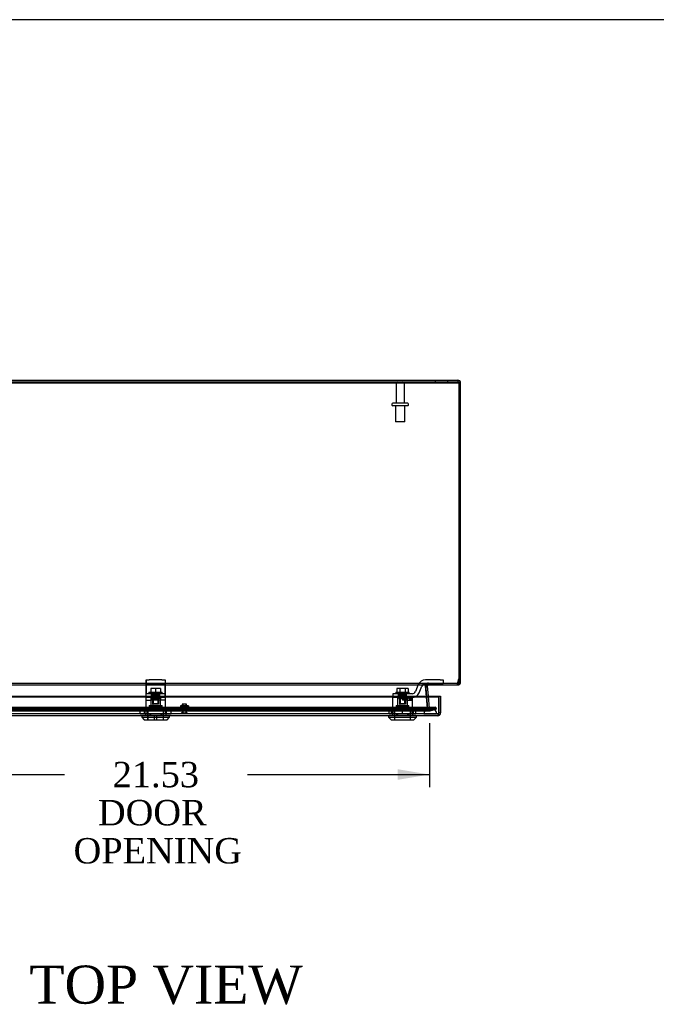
# Model space of a CAD drawing. Header units: inches. Extents: x 1 to 240, y -1 to 159.
# Tile 10 of 16: x 65 to 90, y 120 to 159. Entities that reach past the tile are written whole.
import ezdxf
from ezdxf.enums import TextEntityAlignment as Align
from ezdxf.lldxf.tags import DXFTag

# ---------------------------------------------------------------- set-up
doc = ezdxf.new("R2010")
doc.units = ezdxf.units.IN
doc.header["$MEASUREMENT"] = 0
for name, color, linetype in [('COM70220', 7, 'Continuous'), ('COM70707-4', 7, 'Continuous'), ('COM70709-8', 7, 'Continuous'), ('COM70710-3', 7, 'Continuous'), ('COM70712-7', 7, 'Continuous'), ('Default', 7, 'Continuous'), ('LOK10031', 7, 'Continuous'), ('LOK10031_CAM', 7, 'Continuous'), ('LOK10031_INSERT', 7, 'Continuous'), ('LOK10031_NUT', 7, 'Continuous'), ('LOK10031_SC', 7, 'Continuous'), ('NTS18118', 7, 'Continuous'), ('STD26063', 7, 'Continuous'), ('STD26089', 7, 'Continuous')]:
    doc.layers.add(name, color=color, linetype=linetype)
doc.styles.add('SEACAD_Times_New_Roman', font='times.ttf')
tags = doc.linetypes.add('HIDDEN2', pattern=[0.1875, 0.125, -0.0625]).pattern_tags.tags
tags[6:7] = [DXFTag(74, 4), DXFTag(75, 0), DXFTag(340, '0'), DXFTag(46, 0.0), DXFTag(50, 0.0), DXFTag(44, 0.0), DXFTag(45, 0.0)]
tags[4:5] = [DXFTag(74, 4), DXFTag(75, 0), DXFTag(340, '0'), DXFTag(46, 0.0), DXFTag(50, 0.0), DXFTag(44, 0.0), DXFTag(45, 0.0)]
doc.dimstyles.new('HAMMOND_(STH_-_240x160)', dxfattribs={"dimtxt": 1, "dimasz": 1.25, "dimexe": 0.5, "dimexo": 0.5, "dimgap": 0.25, "dimtad": 0, "dimtih": 1, "dimtoh": 1, "dimzin": 0, "dimdsep": 46, "dimtxsty": 'SEACAD_Times_New_Roman', "dimblk1": '_SE_FILLED', "dimblk2": '_SE_FILLED', "dimsah": 1, "dimcen": 0.5, "dimadec": 0, "dimazin": 0, "dimtfac": 0.8, "dimtofl": 0, "dimtmove": 0, "dimatfit": 3, "dimfxl": 1, "dimtolj": 1, "dimtzin": 0, "dimarcsym": 0})

# ---------------------------------------------------------------- blocks, each defined once
blk = doc.blocks.new('SE3')
at = {"layer": 'COM70220', "color": 7, "linetype": 'HIDDEN2'}
for p, q in [((80.5, 132.122), (59.381, 132.122)), ((80.5, 131.876), (59.381, 131.876)), ((80.5, 131.874), (59.381, 131.874)), ((80.5, 131.873), (59.381, 131.873)), ((80.75, 132.122), (80.5, 132.122)), ((80.75, 131.876), (80.5, 131.876)), ((80.999, 131.874), (80.5, 131.874)), ((80.999, 131.873), (80.5, 131.873)), ((80.501, 131.874), (80.75, 131.876)), ((80.501, 131.873), (80.501, 131.874)), ((80.75, 131.876), (80.999, 131.874)), ((80.999, 131.874), (80.999, 131.873))]:
    blk.add_line(p, q, dxfattribs=at)
blk.add_arc((80.75, 131.872), 0.25, 0, 180, dxfattribs=at)
at = {"layer": 'COM70707-4', "color": 7, "linetype": 'Continuous'}
for p, q in [((58.049, 145.01), (81.833, 145.01)), ((81.833, 145.01), (81.833, 144.938)), ((58.049, 144.938), (81.833, 144.938)), ((81.869, 144.902), (81.941, 144.902)), ((81.941, 133.118), (81.941, 144.902)), ((80.638, 132.977), (80.582, 132.982)), ((80.638, 132.977), (80.638, 132.971)), ((80.652, 133.003), (80.648, 133.009)), ((80.654, 133.004), (80.651, 133.009)), ((80.654, 133.004), (80.652, 133.003)), ((80.674, 133.01), (80.654, 133.004)), ((81.817, 133.01), (81.833, 133.01)), ((81.833, 133.08), (81.833, 133.01)), ((81.867, 133.108), (81.869, 133.118)), ((81.867, 133.108), (81.936, 133.088)), ((81.869, 133.224), (81.869, 133.118)), ((81.941, 133.118), (81.869, 133.118)), ((81.936, 133.088), (81.941, 133.118)), ((80.569, 132.929), (80.571, 132.915)), ((80.574, 132.878), (80.601, 132.573)), ((80.638, 132.971), (80.575, 132.965)), ((80.673, 132.573), (80.638, 132.971))]:
    blk.add_line(p, q, dxfattribs=at)
at = {"layer": 'COM70707-4', "color": 7, "linetype": 'HIDDEN2'}
for p, q in [((80.941, 145.01), (80.941, 144.938)), ((81.441, 144.938), (81.441, 145.01)), ((80.582, 132.982), (80.566, 132.983)), ((80.566, 132.983), (80.566, 132.965)), ((80.615, 133.065), (80.609, 133.061)), ((80.648, 133.009), (80.609, 133.061)), ((80.652, 133.003), (80.609, 133.061)), ((80.651, 133.009), (80.615, 133.065)), ((80.674, 133.01), (80.674, 133.082)), ((80.695, 133.01), (80.695, 133.082)), ((81.833, 133.082), (81.817, 133.082)), ((81.833, 133.082), (81.833, 133.08)), ((81.867, 133.108), (81.936, 133.088)), ((80.575, 132.965), (80.566, 132.965)), ((80.566, 132.965), (80.569, 132.929)), ((80.571, 132.915), (80.574, 132.878)), ((80.601, 132.573), (80.642, 132.096)), ((80.714, 132.102), (80.673, 132.573)), ((80.714, 132.102), (80.642, 132.096)), ((80.642, 132.096), (80.645, 132.079)), ((80.715, 132.096), (80.645, 132.079)), ((80.73, 132.075), (80.689, 132.016)), ((80.714, 132.102), (80.715, 132.096)), ((80.715, 132.096), (80.73, 132.075)), ((80.73, 132.075), (80.75, 132.069)), ((80.75, 132.069), (80.759, 132.07)), ((80.75, 132.069), (80.75, 131.997)), ((80.75, 131.997), (80.778, 132.001)), ((80.964, 132.125), (80.759, 132.07)), ((80.759, 132.07), (80.778, 132.001)), ((80.778, 132.001), (80.982, 132.055)), ((80.964, 132.125), (80.982, 132.055))]:
    blk.add_line(p, q, dxfattribs=at)
at = {"layer": 'COM70707-4', "color": 7, "linetype": 'Continuous'}
for centre, radius, start, end in [((81.833, 144.902), 0.108, 0, 90), ((80.674, 132.974), 0.036, 126.8349, 175.3824), ((81.833, 133.118), 0.036, 270, 343.7612), ((81.833, 133.118), 0.108, 270, 343.7612)]:
    blk.add_arc(centre, radius, start, end, dxfattribs=at)
at = {"layer": 'COM70707-4', "color": 7, "linetype": 'HIDDEN2'}
for centre, radius, start, end in [((81.833, 144.902), 0.036, 0, 90), ((80.674, 132.974), 0.108, 126.8349, 175.3824), ((80.674, 132.974), 0.108, 90, 122.7769), ((80.75, 132.105), 0.108, 193.7843, 235.7899), ((80.75, 132.105), 0.108, 235.7898, 270)]:
    blk.add_arc(centre, radius, start, end, dxfattribs=at)
at = {"layer": 'COM70709-8', "color": 7, "linetype": 'HIDDEN2'}
for p, q in [((58.013, 144.94), (81.869, 144.94)), ((58.064, 133.082), (81.817, 133.082)), ((80.577, 132.974), (80.577, 132.974)), ((80.697, 133.082), (80.697, 133.01)), ((81.807, 133.082), (81.807, 133.01)), ((81.817, 133.082), (81.817, 133.01)), ((81.831, 133.103), (81.869, 133.255)), ((81.831, 133.103), (81.831, 133.072)), ((80.569, 132.933), (80.569, 132.927)), ((80.571, 132.907), (80.571, 132.913)), ((80.637, 132.125), (80.571, 132.907)), ((80.637, 132.131), (80.599, 132.573)), ((58.913, 132.129), (80.969, 132.129)), ((58.913, 132.059), (80.969, 132.059)), ((59.139, 132.073), (80.742, 132.073)), ((59.139, 132.001), (80.742, 132.001)), ((80.637, 132.125), (80.637, 132.131)), ((80.662, 132.105), (80.637, 132.131)), ((80.662, 132.099), (80.637, 132.125)), ((80.662, 132.105), (80.662, 132.099)), ((80.969, 132.129), (80.757, 132.074)), ((80.757, 132.074), (80.757, 132.004)), ((80.969, 132.059), (80.757, 132.004)), ((80.969, 132.059), (80.969, 132.129))]:
    blk.add_line(p, q, dxfattribs=at)
at = {"layer": 'COM70709-8', "color": 7, "linetype": 'Continuous'}
for p, q in [((58.013, 144.909), (81.869, 144.909)), ((81.869, 144.94), (81.869, 144.909)), ((81.869, 144.909), (81.869, 133.224)), ((58.064, 133.01), (81.817, 133.01)), ((81.831, 133.072), (81.869, 133.224)), ((80.599, 132.573), (80.571, 132.913)), ((80.575, 132.971), (80.575, 132.965))]:
    blk.add_line(p, q, dxfattribs=at)
for centre, end_param in [((80.697, 132.933), 3.297963), ((80.697, 132.927), 3.116946)]:
    blk.add_ellipse(centre, major_axis=(0.128, 0), ratio=0.996195, start_param=2.838142, end_param=end_param, dxfattribs=at)
at = {"layer": 'COM70709-8', "color": 7, "linetype": 'HIDDEN2'}
blk.add_ellipse((80.697, 132.927), major_axis=(0.128, 0), ratio=0.996195, start_param=3.116946, end_param=3.297963, dxfattribs=at)
for points, knots in [([(80.575, 132.965), (80.577, 132.977), (80.58, 132.99), (80.586, 133.013), (80.589, 133.024), (80.597, 133.041), (80.6, 133.048), (80.604, 133.054)], [0, 0, 0, 0, 0.125, 0.125, 0.25, 0.25, 0.3581587, 0.3581587, 0.3581587, 0.3581587]), ([(80.62, 133.07), (80.621, 133.07), (80.621, 133.071), (80.627, 133.074), (80.633, 133.077), (80.645, 133.08), (80.651, 133.081), (80.664, 133.082), (80.67, 133.082), (80.684, 133.082), (80.69, 133.082), (80.697, 133.082)], [0.4907011, 0.4907011, 0.4907011, 0.4907011, 0.5, 0.5, 0.625, 0.625, 0.75, 0.75, 0.875, 0.875, 1, 1, 1, 1]), ([(81.817, 133.082), (81.818, 133.082), (81.819, 133.083), (81.821, 133.084), (81.823, 133.086), (81.825, 133.09), (81.826, 133.092), (81.828, 133.097), (81.83, 133.1), (81.831, 133.103)], [0, 0, 0, 0, 0.25, 0.25, 0.5, 0.5, 0.75, 0.75, 1, 1, 1, 1]), ([(80.662, 132.105), (80.67, 132.1), (80.678, 132.095), (80.694, 132.086), (80.702, 132.082), (80.717, 132.076), (80.725, 132.074), (80.741, 132.072), (80.749, 132.072), (80.757, 132.074)], [0, 0, 0, 0, 0.25, 0.25, 0.5, 0.5, 0.75, 0.75, 1, 1, 1, 1]), ([(80.662, 132.099), (80.67, 132.084), (80.678, 132.068), (80.694, 132.041), (80.702, 132.029), (80.717, 132.011), (80.725, 132.005), (80.741, 131.999), (80.749, 132), (80.757, 132.004)], [0, 0, 0, 0, 0.25, 0.25, 0.5, 0.5, 0.75, 0.75, 1, 1, 1, 1])]:
    blk.add_open_spline(points, degree=3, knots=knots, dxfattribs=at)
at = {"layer": 'COM70709-8', "color": 7, "linetype": 'Continuous'}
for points, knots in [([(80.575, 132.971), (80.576, 132.972), (80.577, 132.974), (80.579, 132.978), (80.581, 132.981), (80.583, 132.984), (80.586, 132.987), (80.589, 132.99), (80.592, 132.993), (80.595, 132.995), (80.598, 132.997), (80.602, 132.999), (80.605, 133.001), (80.609, 133.003), (80.613, 133.004), (80.617, 133.005), (80.626, 133.007), (80.639, 133.009), (80.655, 133.01), (80.67, 133.01), (80.684, 133.01), (80.693, 133.01), (80.697, 133.01)], [0, 0, 0, 0, 0.026796, 0.053991, 0.081615, 0.109696, 0.138256, 0.167315, 0.196889, 0.226991, 0.257626, 0.288795, 0.320494, 0.352717, 0.385455, 0.418697, 0.452431, 0.582869, 0.718703, 0.811509, 0.905464, 1, 1, 1, 1]), ([(81.817, 133.01), (81.819, 133.01), (81.821, 133.016), (81.826, 133.038), (81.828, 133.054), (81.831, 133.072)], [0, 0, 0, 0, 0.5, 0.5, 1, 1, 1, 1])]:
    blk.add_open_spline(points, degree=3, knots=knots, dxfattribs=at)
at = {"layer": 'COM70710-3', "color": 7, "linetype": 'HIDDEN2'}
for p, q in [((81.833, 144.938), (81.869, 144.938)), ((80.566, 132.971), (80.568, 132.977)), ((80.567, 132.974), (80.568, 132.983)), ((80.567, 132.974), (80.567, 132.974)), ((80.568, 132.977), (80.568, 132.983)), ((80.609, 133.003), (80.609, 133.061)), ((80.616, 133.004), (80.616, 133.065)), ((81.866, 133.108), (81.866, 133.088)), ((80.642, 132.102), (80.566, 132.971)), ((58.917, 132.125), (80.964, 132.125)), ((58.917, 132.055), (80.964, 132.055)), ((59.131, 131.997), (80.75, 131.997)), ((59.137, 132.069), (80.75, 132.069)), ((80.642, 132.102), (80.642, 132.096)), ((80.646, 132.079), (80.642, 132.096)), ((80.689, 132.075), (80.646, 132.096)), ((80.646, 132.096), (80.646, 132.079)), ((80.696, 132.074), (80.689, 132.075)), ((80.689, 132.075), (80.689, 132.016)), ((80.696, 132.012), (80.689, 132.016)), ((80.75, 132.069), (80.696, 132.074)), ((80.696, 132.074), (80.696, 132.012)), ((80.759, 132.07), (80.759, 132.001)), ((80.964, 132.055), (80.759, 132.001)), ((80.964, 132.125), (80.964, 132.055))]:
    blk.add_line(p, q, dxfattribs=at)
at = {"layer": 'COM70710-3', "color": 7, "linetype": 'Continuous'}
blk.add_line((81.869, 133.118), (81.866, 133.088), dxfattribs=at)
at = {"layer": 'COM70710-3', "color": 7, "linetype": 'HIDDEN2'}
blk.add_arc((80.709, 132.798), 0.228, 116.0219, 128.2776, dxfattribs=at)
blk.add_open_spline([(81.866, 133.088), (81.863, 133.077), (81.86, 133.066), (81.855, 133.047), (81.852, 133.039), (81.847, 133.025), (81.844, 133.019), (81.838, 133.012), (81.835, 133.01), (81.833, 133.01)], degree=3, knots=[0, 0, 0, 0, 0.25, 0.25, 0.5, 0.5, 0.75, 0.75, 1, 1, 1, 1], dxfattribs=at)
at = {"layer": 'COM70712-7', "color": 7, "linetype": 'Continuous'}
for p, q in [((58.797, 132.573), (81.083, 132.573)), ((58.797, 132.542), (81.083, 132.542)), ((81.083, 132.573), (81.083, 131.908)), ((81.083, 132.573), (81.155, 132.573)), ((81.083, 132.573), (81.083, 132.542)), ((81.083, 131.862), (81.083, 132.542)), ((81.155, 132.573), (81.155, 131.908)), ((81.083, 131.806), (81.083, 131.908)), ((81.155, 131.908), (81.083, 131.908)), ((81.083, 131.806), (81.083, 131.906)), ((81.083, 131.862), (81.083, 131.805)), ((81.047, 131.8), (58.833, 131.8)), ((81.083, 131.806), (81.083, 131.806))]:
    blk.add_line(p, q, dxfattribs=at)
at = {"layer": 'COM70712-7', "color": 7, "linetype": 'HIDDEN2'}
for p, q in [((81.047, 131.872), (58.833, 131.872)), ((69.545, 131.872), (69.545, 131.87)), ((69.742, 131.872), (69.742, 131.8)), ((70.139, 131.872), (70.139, 131.8)), ((70.336, 131.872), (70.336, 131.87)), ((79.26, 131.872), (79.26, 131.87)), ((79.457, 131.872), (79.457, 131.8)), ((79.854, 131.872), (79.854, 131.8)), ((80.051, 131.872), (80.051, 131.87)), ((81.047, 131.872), (81.047, 131.8))]:
    blk.add_line(p, q, dxfattribs=at)
blk.add_arc((81.047, 131.908), 0.036, 270, 357.3202, dxfattribs=at)
at = {"layer": 'COM70712-7', "color": 7, "linetype": 'Continuous'}
for radius, start, end in [(0.036, 357.3202, 0), (0.108, 289.4712, 0), (0.108, 270, 289.4491)]:
    blk.add_arc((81.047, 131.908), radius, start, end, dxfattribs=at)
at = {"layer": 'COM70712-7', "color": 7, "linetype": 'HIDDEN2'}
blk.add_ellipse((81.047, 131.908), major_axis=(0.0396, 0), ratio=0.908294, start_param=4.712389, end_param=5.846853, dxfattribs=at)
at = {"layer": 'COM70712-7', "color": 7, "linetype": 'Continuous'}
blk.add_ellipse((81.047, 131.908), major_axis=(0.119, 0), ratio=0.908294, start_param=4.712389, end_param=5.019287, dxfattribs=at)
at = {"layer": 'LOK10031', "color": 7, "linetype": 'HIDDEN2'}
for p, q in [((69.548, 132.51), (69.564, 132.51)), ((69.548, 132.51), (69.548, 131.87)), ((69.548, 132.41), (69.747, 132.41)), ((69.69, 132.2), (70.19, 132.2)), ((69.69, 132.2), (69.69, 132.14)), ((69.747, 132.51), (69.747, 132.2)), ((69.94, 132.41), (69.747, 132.41)), ((69.82, 132.51), (69.94, 132.51)), ((69.94, 132.41), (69.94, 132.51)), ((70.333, 132.41), (69.94, 132.41)), ((70.134, 132.51), (70.134, 132.41)), ((70.134, 132.2), (70.134, 132.41)), ((70.19, 132.14), (70.19, 132.2)), ((70.333, 132.51), (70.314, 132.51)), ((70.333, 132.41), (70.333, 132.51)), ((70.333, 131.87), (70.333, 132.41)), ((79.766, 132.51), (79.263, 132.51)), ((79.263, 132.51), (79.263, 131.87)), ((79.405, 132.2), (79.905, 132.2)), ((79.405, 132.2), (79.405, 132.14)), ((79.462, 132.51), (79.462, 132.2)), ((79.655, 132.51), (79.655, 132.41)), ((79.849, 132.41), (79.655, 132.41)), ((79.849, 132.41), (79.849, 132.51)), ((79.849, 132.41), (80.048, 132.41)), ((79.849, 132.2), (79.849, 132.41)), ((79.905, 132.14), (79.905, 132.2)), ((80.048, 132.51), (80.029, 132.51)), ((80.048, 132.41), (80.048, 132.51)), ((80.048, 131.87), (80.048, 132.41)), ((69.545, 131.87), (69.545, 131.8)), ((69.545, 131.87), (69.709, 131.87)), ((69.625, 132.14), (70.255, 132.14)), ((69.625, 132.14), (69.625, 131.64)), ((69.709, 131.87), (69.709, 131.8)), ((69.709, 131.87), (70.171, 131.87)), ((70.171, 131.87), (70.171, 131.8)), ((70.171, 131.87), (70.336, 131.87)), ((70.255, 131.64), (70.255, 132.14)), ((70.336, 131.87), (70.336, 131.8)), ((79.26, 131.87), (79.26, 131.8)), ((79.26, 131.87), (79.424, 131.87)), ((79.34, 132.14), (79.97, 132.14)), ((79.34, 132.14), (79.34, 131.64)), ((79.424, 131.87), (79.424, 131.8)), ((79.424, 131.87), (79.886, 131.87)), ((79.886, 131.87), (79.886, 131.8)), ((79.886, 131.87), (80.051, 131.87)), ((79.97, 131.64), (79.97, 132.14)), ((80.051, 131.87), (80.051, 131.8))]:
    blk.add_line(p, q, dxfattribs=at)
at = {"layer": 'LOK10031', "color": 7, "linetype": 'Continuous'}
for p, q in [((69.39, 131.8), (69.39, 131.74)), ((69.39, 131.74), (70.49, 131.74)), ((69.39, 131.74), (69.49, 131.64)), ((69.49, 131.64), (70.39, 131.64)), ((70.39, 131.64), (70.49, 131.74)), ((70.49, 131.74), (70.49, 131.8)), ((79.105, 131.8), (79.105, 131.74)), ((79.105, 131.74), (80.205, 131.74)), ((79.105, 131.74), (79.205, 131.64)), ((79.205, 131.64), (80.105, 131.64)), ((80.105, 131.64), (80.205, 131.74)), ((80.205, 131.74), (80.205, 131.8))]:
    blk.add_line(p, q, dxfattribs=at)
at = {"layer": 'LOK10031_CAM', "color": 7, "linetype": 'HIDDEN2'}
for p, q in [((69.564, 133.06), (69.564, 133.21)), ((69.564, 133.21), (69.689, 133.21)), ((69.564, 132.966), (69.564, 133.06)), ((69.689, 133.06), (69.564, 133.06)), ((69.567, 133.21), (69.567, 133.023)), ((69.567, 133.023), (69.567, 132.754)), ((70.189, 133.21), (69.689, 133.21)), ((70.189, 133.06), (69.689, 133.06)), ((70.189, 133.21), (70.314, 133.21)), ((70.314, 133.06), (70.189, 133.06)), ((70.314, 133.21), (70.317, 133.21)), ((70.314, 133.21), (70.314, 133.06)), ((70.314, 133.06), (70.317, 133.06)), ((70.314, 132.966), (70.314, 133.06)), ((70.317, 133.21), (70.317, 133.023)), ((70.317, 133.023), (70.317, 132.754)), ((80.277, 133.023), (80.168, 132.754)), ((81.134, 133.21), (80.555, 133.21)), ((80.555, 133.06), (81.134, 133.06)), ((81.134, 133.21), (81.259, 133.21)), ((81.259, 133.06), (81.134, 133.06)), ((81.259, 133.21), (81.259, 133.06)), ((69.564, 132.698), (69.564, 132.966)), ((69.564, 132.51), (69.564, 132.698)), ((70.314, 132.66), (69.564, 132.66)), ((69.567, 132.754), (69.567, 132.66)), ((69.567, 132.51), (69.567, 132.66)), ((69.781, 132.51), (69.781, 132.66)), ((69.784, 132.625), (69.784, 132.66)), ((70.096, 132.51), (70.096, 132.66)), ((70.099, 132.51), (70.099, 132.66)), ((70.314, 132.698), (70.314, 132.966)), ((70.314, 132.51), (70.314, 132.698)), ((70.317, 132.66), (70.314, 132.66)), ((70.317, 132.754), (70.317, 132.66)), ((70.317, 132.66), (70.317, 132.51)), ((79.654, 132.66), (79.279, 132.66)), ((79.279, 132.66), (79.279, 132.51)), ((79.496, 132.51), (79.496, 132.66)), ((80.029, 132.66), (79.654, 132.66)), ((79.811, 132.51), (79.811, 132.66)), ((80.307, 132.698), (80.416, 132.966)), ((69.82, 132.51), (69.564, 132.51)), ((69.829, 132.48), (69.829, 132.51)), ((69.832, 132.48), (69.832, 132.51)), ((70.019, 132.45), (69.859, 132.45)), ((70.314, 132.51), (69.94, 132.51)), ((70.022, 132.45), (70.019, 132.45)), ((70.049, 132.48), (70.049, 132.51)), ((70.052, 132.48), (70.052, 132.51)), ((79.766, 132.51), (80.029, 132.51)), ((79.901, 132.48), (79.901, 132.51)), ((79.991, 132.45), (79.931, 132.45)), ((80.021, 132.48), (80.021, 132.51))]:
    blk.add_line(p, q, dxfattribs=at)
for centre, radius, start, end in [((80.555, 132.91), 0.3, 90, 157.9806), ((80.555, 132.91), 0.15, 90, 157.9806), ((80.029, 132.81), 0.15, 270, 337.9806), ((80.029, 132.81), 0.3, 270, 337.9806), ((69.859, 132.48), 0.03, 180, 270), ((69.862, 132.48), 0.03, 180, 270), ((70.019, 132.48), 0.03, 270, 0), ((70.022, 132.48), 0.03, 270, 0), ((79.931, 132.48), 0.03, 180, 270), ((79.991, 132.48), 0.03, 270, 0)]:
    blk.add_arc(centre, radius, start, end, dxfattribs=at)
at = {"layer": 'LOK10031_INSERT', "color": 7, "linetype": 'HIDDEN2'}
for p, q in [((69.826, 132.625), (69.784, 132.625)), ((69.784, 132.475), (69.784, 132.625)), ((69.822, 132.625), (69.822, 132.25)), ((69.826, 132.625), (69.826, 132.475)), ((69.826, 132.625), (70.055, 132.625)), ((69.842, 132.625), (69.842, 132.25)), ((70.039, 132.25), (70.039, 132.625)), ((70.096, 132.625), (70.055, 132.625)), ((70.055, 132.475), (70.055, 132.625)), ((70.058, 132.625), (70.058, 132.25)), ((79.541, 132.625), (79.499, 132.625)), ((79.499, 132.475), (79.499, 132.625)), ((79.537, 132.625), (79.537, 132.25)), ((79.541, 132.625), (79.541, 132.475)), ((79.541, 132.625), (79.77, 132.625)), ((79.557, 132.625), (79.557, 132.25)), ((79.754, 132.25), (79.754, 132.625)), ((79.811, 132.625), (79.77, 132.625)), ((79.77, 132.475), (79.77, 132.625)), ((79.773, 132.625), (79.773, 132.25)), ((69.747, 132.475), (69.784, 132.475)), ((69.747, 132.475), (69.747, 132.185)), ((69.822, 132.25), (69.842, 132.25)), ((69.826, 132.475), (70.055, 132.475)), ((70.039, 132.25), (69.842, 132.25)), ((70.058, 132.25), (70.039, 132.25)), ((70.096, 132.51), (70.096, 132.475)), ((70.134, 132.475), (70.096, 132.475)), ((70.134, 132.185), (70.134, 132.475)), ((79.462, 132.475), (79.499, 132.475)), ((79.462, 132.475), (79.462, 132.185)), ((79.537, 132.25), (79.557, 132.25)), ((79.541, 132.475), (79.77, 132.475)), ((79.754, 132.25), (79.557, 132.25)), ((79.773, 132.25), (79.754, 132.25)), ((79.811, 132.51), (79.811, 132.475)), ((79.811, 132.475), (79.849, 132.475)), ((79.849, 132.185), (79.849, 132.475)), ((69.628, 132.125), (70.253, 132.125)), ((69.628, 132.125), (69.628, 131.64)), ((69.69, 132.185), (70.19, 132.185)), ((69.69, 132.185), (69.69, 132.125)), ((70.19, 132.125), (70.19, 132.185)), ((70.253, 131.64), (70.253, 132.125)), ((79.343, 132.125), (79.968, 132.125)), ((79.343, 132.125), (79.343, 131.79)), ((79.405, 132.185), (79.905, 132.185)), ((79.405, 132.185), (79.405, 132.125)), ((79.905, 132.125), (79.905, 132.185)), ((79.968, 131.79), (79.968, 132.125)), ((69.98, 131.79), (69.9, 131.79)), ((69.9, 131.64), (69.9, 131.79)), ((69.98, 131.79), (69.98, 131.64)), ((79.345, 131.79), (79.343, 131.79)), ((79.345, 131.79), (79.345, 131.64)), ((79.965, 131.79), (79.345, 131.79)), ((79.965, 131.79), (79.968, 131.79)), ((79.965, 131.64), (79.965, 131.79))]:
    blk.add_line(p, q, dxfattribs=at)
at = {"layer": 'LOK10031_NUT', "color": 7, "linetype": 'HIDDEN2'}
for p, q in [((69.634, 132.072), (69.328, 132.072)), ((69.328, 131.857), (69.328, 132.072)), ((69.634, 131.857), (69.328, 131.857)), ((69.507, 131.857), (69.507, 132.072)), ((69.556, 132.072), (69.556, 131.857)), ((70.246, 132.072), (69.634, 132.072)), ((69.634, 131.857), (69.634, 132.072)), ((70.246, 131.857), (69.634, 131.857)), ((70.552, 132.072), (70.246, 132.072)), ((70.246, 131.857), (70.246, 132.072)), ((70.552, 131.857), (70.246, 131.857)), ((70.324, 131.857), (70.324, 132.072)), ((70.373, 131.857), (70.373, 132.072)), ((70.552, 131.857), (70.552, 132.072)), ((79.655, 132.072), (79.125, 132.072)), ((79.125, 131.857), (79.125, 132.072)), ((79.655, 131.857), (79.125, 131.857)), ((79.222, 131.857), (79.222, 132.072)), ((79.271, 132.072), (79.271, 131.857)), ((80.185, 132.072), (79.655, 132.072)), ((79.655, 131.857), (79.655, 132.072)), ((80.185, 131.857), (79.655, 131.857)), ((80.039, 131.857), (80.039, 132.072)), ((80.088, 131.857), (80.088, 132.072)), ((80.185, 131.857), (80.185, 132.072))]:
    blk.add_line(p, q, dxfattribs=at)
at = {"layer": 'LOK10031_SC', "color": 7, "linetype": 'HIDDEN2'}
for p, q in [((69.678, 132.73), (70.203, 132.73)), ((69.678, 132.73), (69.678, 132.66)), ((69.94, 132.867), (69.748, 132.867)), ((69.748, 132.867), (69.748, 132.73)), ((69.822, 132.66), (69.822, 132.285)), ((69.822, 132.66), (69.846, 132.66)), ((69.846, 132.285), (69.846, 132.66)), ((70.133, 132.867), (69.94, 132.867)), ((69.94, 132.867), (69.94, 132.73)), ((70.034, 132.285), (70.034, 132.66)), ((70.058, 132.66), (70.034, 132.66)), ((70.058, 132.285), (70.058, 132.66)), ((70.133, 132.867), (70.133, 132.73)), ((70.203, 132.66), (70.203, 132.73)), ((79.393, 132.73), (79.918, 132.73)), ((79.393, 132.73), (79.393, 132.66)), ((79.544, 132.867), (79.433, 132.867)), ((79.433, 132.867), (79.433, 132.73)), ((79.537, 132.66), (79.537, 132.285)), ((79.537, 132.66), (79.561, 132.66)), ((79.766, 132.867), (79.544, 132.867)), ((79.544, 132.867), (79.544, 132.73)), ((79.561, 132.285), (79.561, 132.66)), ((79.749, 132.285), (79.749, 132.66)), ((79.773, 132.66), (79.749, 132.66)), ((79.878, 132.867), (79.766, 132.867)), ((79.766, 132.867), (79.766, 132.73)), ((79.773, 132.285), (79.773, 132.66)), ((79.878, 132.867), (79.878, 132.73)), ((79.918, 132.66), (79.918, 132.73)), ((69.822, 132.285), (70.058, 132.285)), ((79.537, 132.285), (79.773, 132.285))]:
    blk.add_line(p, q, dxfattribs=at)
at = {"layer": 'NTS18118', "color": 7, "linetype": 'HIDDEN2'}
for p, q in [((70.887, 132.028), (70.912, 132.028)), ((70.887, 132.028), (70.887, 131.997)), ((70.887, 131.997), (71.255, 131.997)), ((70.992, 132.193), (70.912, 132.193)), ((70.912, 132.193), (70.912, 132.186)), ((70.912, 132.186), (70.992, 132.193)), ((70.912, 132.186), (70.912, 132.028)), ((70.912, 132.028), (71.071, 132.028)), ((70.989, 131.997), (70.989, 132.193)), ((71.151, 132.193), (70.992, 132.193)), ((70.992, 132.193), (71.071, 132.186)), ((71.006, 132.193), (71.006, 131.997)), ((71.071, 132.186), (71.151, 132.193)), ((71.071, 132.186), (71.071, 132.028)), ((71.071, 132.028), (71.231, 132.028)), ((71.136, 131.997), (71.136, 132.193)), ((71.231, 132.193), (71.151, 132.193)), ((71.151, 132.193), (71.231, 132.186)), ((71.153, 131.997), (71.153, 132.193)), ((71.231, 132.186), (71.231, 132.193)), ((71.231, 132.186), (71.231, 132.028)), ((71.255, 132.028), (71.231, 132.028)), ((71.255, 131.997), (71.255, 132.028))]:
    blk.add_line(p, q, dxfattribs=at)
at = {"layer": 'STD26063', "color": 7, "linetype": 'HIDDEN2'}
for p, q in [((71.153, 132.247), (70.989, 132.247)), ((70.989, 132.247), (70.989, 131.903)), ((71.008, 132.247), (71.008, 131.903)), ((71.134, 132.247), (71.134, 131.903)), ((71.153, 131.903), (71.153, 132.247)), ((71.196, 131.903), (70.946, 131.903)), ((70.946, 131.903), (70.946, 131.872)), ((71.196, 131.872), (71.196, 131.903))]:
    blk.add_line(p, q, dxfattribs=at)
at = {"layer": 'STD26089', "color": 7, "linetype": 'HIDDEN2'}
for p, q in [((79.4, 144.878), (79.4, 144.101)), ((79.732, 144.101), (79.732, 144.878)), ((79.241, 144.071), (79.241, 144.031)), ((79.861, 144.101), (79.271, 144.101)), ((79.861, 144.001), (79.271, 144.001)), ((79.378, 144.001), (79.378, 143.376)), ((79.753, 143.376), (79.753, 144.001)), ((79.891, 144.031), (79.891, 144.071)), ((79.753, 143.376), (79.378, 143.376))]:
    blk.add_line(p, q, dxfattribs=at)
for centre, radius, start, end in [((79.46, 144.878), 0.06, 90, 180), ((79.672, 144.878), 0.06, 0, 90), ((79.271, 144.071), 0.03, 90, 180), ((79.271, 144.031), 0.03, 180, 270), ((79.861, 144.071), 0.03, 0, 90), ((79.861, 144.031), 0.03, 270, 0)]:
    blk.add_arc(centre, radius, start, end, dxfattribs=at)
blk = doc.blocks.new('DMBLK96')
at = {"layer": 'Default', "linetype": 'Continuous', "transparency": 16777216}
for points in [[(60.442, 129.274), (60.442, 129.691), (59.192, 129.482)], [(79.468, 129.274), (80.718, 129.482), (79.468, 129.691)]]:
    blk.add_hatch(color=7, dxfattribs=at).paths.add_polyline_path(points)
at = {"layer": 'Default', "color": 7, "linetype": 'Continuous', "transparency": 16777216}
for p, q in [((59.192, 131.516), (59.192, 128.982)), ((80.718, 131.502), (80.718, 128.982)), ((59.192, 129.482), (66.359, 129.482)), ((73.552, 129.482), (80.718, 129.482))]:
    blk.add_line(p, q, dxfattribs=at)
at = {"layer": 'Default', "color": 7, "linetype": 'Continuous', "transparency": 16777216, "style": 'SEACAD_Times_New_Roman'}
for s, p in [('21.53', (68.249, 129.982)), ('DOOR ', (67.668, 128.482)), ('OPENING', (66.709, 126.982))]:
    blk.add_text(s, height=1, dxfattribs=at).set_placement(p, align=Align.TOP_LEFT)
blk = doc.blocks.new('_SE_FILLED')
at = {"color": 0}
blk.add_line((0, 0), (-1, 0), dxfattribs=at)
blk.add_solid([(0, 0), (-1, -0.1665), (-1, 0.1665), (0, 0)], dxfattribs=at)
blk = doc.blocks.new('BORDER')
at = {"layer": 'Default', "color": 7, "linetype": 'Continuous'}
blk.add_line((0, 27.86), (-41.86, 27.86), dxfattribs=at)

msp = doc.modelspace()

# ---------------------------------------------------------------- block references
at = {"layer": 'Default', "color": 7, "xscale": 5.7, "yscale": 5.7, "zscale": 5.7}
msp.add_blockref('BORDER', (239.562, 0.401), dxfattribs=at)
at = {"layer": 'Default'}
msp.add_blockref('SE3', (0, 0), dxfattribs=at)

# ---------------------------------------------------------------- texts
at = {"layer": 'Default', "color": 7, "linetype": 'Continuous', "style": 'SEACAD_Times_New_Roman'}
msp.add_text('TOP VIEW', height=1.5, dxfattribs=at).set_placement((64.97, 121.962), align=Align.TOP_LEFT)

# ---------------------------------------------------------------- dimensions: what is measured, and where the dimension line sits
at = {"layer": 'Default', "color": 7, "linetype": 'Continuous'}
dim = msp.add_linear_dim(base=(59.192, 129.482), p1=(59.192, 132.016), p2=(80.718, 132.002), angle=359.963, text='\\A1;<>\\PDOOR \\XOPENING', dimstyle='HAMMOND_(STH_-_240x160)', dxfattribs=at)
dim.commit()
dim.dimension.update_dxf_attribs({"geometry": 'DMBLK96', "text_midpoint": (69.955, 129.482), "dimtype": 161})

doc.saveas('drawing.dxf')
